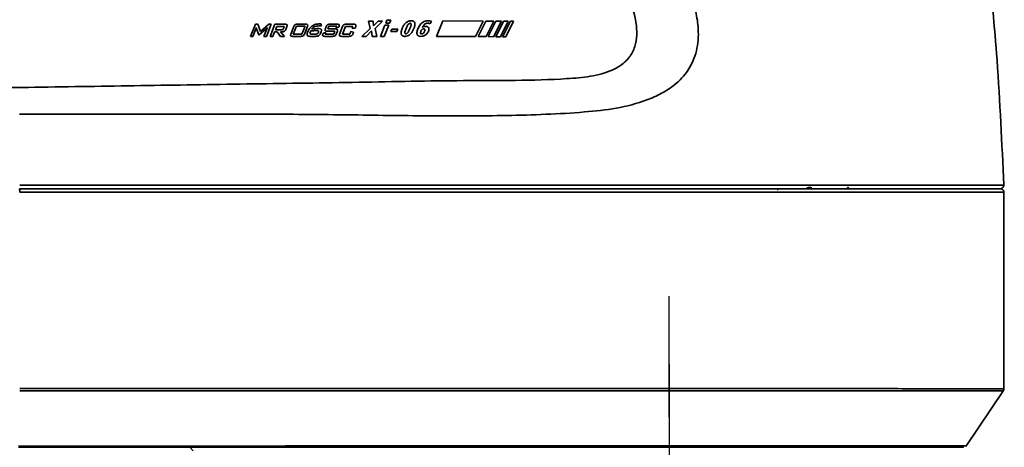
# Model space of a CAD drawing. Header units: millimetres. Extents: x 609 to 1177, y -109 to 470.
# Tile 34 of 40: x 866 to 894, y 253 to 265. Entities that reach past the tile are written whole.
import ezdxf

# ---------------------------------------------------------------- set-up
doc = ezdxf.new("R2010")
doc.units = ezdxf.units.MM
doc.header["$PDSIZE"] = -1
doc.linetypes.add('CENTER', pattern=[10.16, 6.35, -1.27, 1.27, -1.27])
doc.layers.add('中心线层', color=4, linetype='CENTER')
doc.dimstyles.new('ISO-25', dxfattribs={"dimtxt": 2.5, "dimasz": 2, "dimexe": 1.5, "dimexo": 0.625, "dimtad": 1, "dimdec": 1, "dimlfac": 5, "dimtxsty": 'Standard', "dimcen": 2.5, "dimclrd": 1, "dimclre": 1, "dimadec": 0, "dimazin": 0, "dimtfac": 1, "dimtdec": 1, "dimtmove": 0, "dimatfit": 3, "dimfxl": 1, "dimarcsym": 0})

# ---------------------------------------------------------------- blocks, each defined once
blk = doc.blocks.new('*D58')
at = {"color": 1, "lineweight": -2, "transparency": 16777216}
for p, q in [((849.362, 255.691), (849.362, 188.685)), ((884.362, 255.691), (884.362, 188.685)), ((851.362, 190.185), (882.362, 190.185))]:
    blk.add_line(p, q, dxfattribs=at)
at = {"color": 1, "transparency": 16777216}
for points in [[(851.362, 190.518), (851.362, 189.852), (849.362, 190.185)], [(882.362, 190.518), (882.362, 189.852), (884.362, 190.185)]]:
    blk.add_solid(points, dxfattribs=at)
at = {"layer": 'Defpoints', "color": 0, "transparency": 16777216}
for p in [(849.362, 256.316), (884.362, 256.316), (884.362, 190.185)]:
    blk.add_point(p, dxfattribs=at)
at = {"color": 0, "transparency": 16777216, "insert": (866.862, 192.06), "char_height": 2.5, "attachment_point": 5}
blk.add_mtext('175', dxfattribs=at)

msp = doc.modelspace()

# ---------------------------------------------------------------- linework, layer by layer
at = {"linetype": 'Continuous', "lineweight": 35}
for p, q in [((872.84146, 265.15122), (872.70962, 264.81252)), ((872.90516, 265.15122), (872.84146, 265.15122)), ((872.98487, 264.94644), (872.90516, 265.15122)), ((873.22044, 265.15119), (872.98487, 264.94644)), ((873.15166, 264.81248), (873.28349, 265.15118)), ((873.28349, 265.15118), (873.22044, 265.15119)), ((873.38129, 265.15117), (873.24947, 264.81247)), ((873.6706, 265.15115), (873.38129, 265.15117)), ((874.24036, 265.15281), (874.0116, 265.15283)), ((874.6863, 265.10534), (874.66079, 265.15982)), ((875.11532, 265.15273), (874.92341, 265.15274)), ((875.57762, 265.15268), (875.37584, 265.1527)), ((875.98917, 265.23481), (876.03498, 265.03607)), ((876.11703, 265.2348), (875.98917, 265.23481)), ((876.13474, 265.10329), (876.11703, 265.2348)), ((876.26034, 265.23479), (876.13474, 265.10329)), ((876.17338, 265.03605), (876.38117, 265.23477)), ((876.38117, 265.23477), (876.26034, 265.23479)), ((876.50268, 265.26349), (876.46968, 265.18145)), ((876.46968, 265.18145), (876.5782, 265.18144)), ((876.6112, 265.26348), (876.50268, 265.26349)), ((876.5782, 265.18144), (876.6112, 265.26348)), ((877.71292, 265.1609), (877.74886, 265.23376)), ((878.0612, 265.24624), (877.88795, 264.81375)), ((879.18487, 265.23951), (878.0612, 265.24624)), ((878.96955, 264.80727), (879.18487, 265.23951)), ((879.26143, 265.23905), (879.04626, 264.80681)), ((879.47891, 265.23775), (879.26143, 265.23905)), ((879.2637, 264.8055), (879.47891, 265.23775)), ((879.53892, 265.23748), (879.32375, 264.80524)), ((879.47594, 264.80433), (879.69114, 265.23657)), ((879.75114, 265.23631), (879.53598, 264.80407)), ((879.69114, 265.23657), (879.53892, 265.23748)), ((879.66641, 264.80329), (879.8816, 265.23553)), ((879.9416, 265.23526), (879.72644, 264.80302)), ((879.8816, 265.23553), (879.75114, 265.23631)), ((879.81343, 264.8025), (880.02851, 265.23474)), ((880.02851, 265.23474), (879.9416, 265.23526)), ((872.77332, 264.81252), (872.85477, 265.02176)), ((872.85477, 265.02176), (872.86682, 265.05765)), ((872.86682, 265.05765), (872.87352, 265.02304)), ((872.87352, 265.02304), (872.93481, 264.8532)), ((872.95049, 264.8532), (873.14342, 265.02238)), ((873.16013, 265.02173), (873.07869, 264.81249)), ((873.14342, 265.02238), (873.1771, 265.05794)), ((873.1771, 265.05794), (873.16013, 265.02173)), ((873.32693, 264.81246), (873.37669, 264.94032)), ((873.37669, 264.94032), (873.45126, 264.94031)), ((873.39926, 264.99832), (873.43592, 265.09253)), ((873.57624, 264.9983), (873.39926, 264.99832)), ((873.43592, 265.09253), (873.6129, 265.09251)), ((873.45126, 264.94031), (873.53783, 264.81244)), ((873.54438, 264.9403), (873.58855, 264.9403)), ((873.6508, 264.81243), (873.54438, 264.9403)), ((873.63807, 265.06591), (873.62223, 265.02521)), ((873.69059, 265.00598), (873.72152, 265.08545)), ((873.90331, 265.07273), (873.83386, 264.89425)), ((873.8971, 264.87501), (873.98275, 265.09515)), ((874.13867, 264.87499), (873.8971, 264.87501)), ((873.98275, 265.09515), (874.22432, 265.09513)), ((874.22432, 265.09513), (874.13867, 264.87499)), ((874.21718, 264.89421), (874.28662, 265.07269)), ((874.31041, 264.9631), (874.29308, 264.91856)), ((874.56392, 265.03005), (874.40991, 265.0182)), ((874.51287, 264.87495), (874.41849, 264.87496)), ((874.59735, 264.93423), (874.59012, 264.91564)), ((874.65474, 264.89673), (874.67257, 264.94255)), ((874.72889, 264.90345), (874.72527, 264.89416)), ((874.80391, 264.91787), (874.72889, 264.90345)), ((874.78833, 264.87781), (874.80391, 264.91787)), ((875.02726, 264.87779), (874.78833, 264.87781)), ((874.80845, 265.07264), (874.79387, 265.03515)), ((874.84652, 264.95504), (875.0573, 264.95502)), ((874.85703, 265.02073), (874.88532, 265.09347)), ((875.06781, 265.02071), (874.85703, 265.02073)), ((874.88532, 265.09347), (875.10666, 265.09344)), ((875.0573, 264.95502), (875.02726, 264.87779)), ((875.10666, 265.09344), (875.0917, 265.05499)), ((875.0917, 265.05499), (875.16746, 265.07133)), ((875.10302, 264.89413), (875.12109, 264.94059)), ((875.2609, 265.0726), (875.19149, 264.89412)), ((875.26381, 264.87777), (875.34717, 265.09214)), ((875.47583, 264.87775), (875.26381, 264.87777)), ((875.34717, 265.09214), (875.55919, 265.09212)), ((875.50412, 264.95049), (875.47583, 264.87775)), ((875.57642, 264.93414), (875.50412, 264.95049)), ((875.55919, 265.09212), (875.53427, 265.02803)), ((875.53427, 265.02803), (875.61779, 265.04052)), ((875.56085, 264.89408), (875.57642, 264.93414)), ((875.61779, 265.04052), (875.63025, 265.07257)), ((876.03498, 265.03607), (875.80332, 264.81395)), ((875.92558, 264.81394), (876.07183, 264.96438)), ((876.07183, 264.96438), (876.09314, 264.81392)), ((876.22065, 264.81391), (876.17338, 265.03605)), ((876.44824, 265.12814), (876.32184, 264.8139)), ((876.43036, 264.81389), (876.55676, 265.12813)), ((876.55676, 265.12813), (876.44824, 265.12814)), ((876.63803, 265.01735), (876.60968, 264.94686)), ((876.60968, 264.94686), (876.78421, 264.94684)), ((876.81256, 265.01733), (876.63803, 265.01735)), ((876.78421, 264.94684), (876.81256, 265.01733)), ((872.70962, 264.81252), (872.77332, 264.81252)), ((873.07869, 264.81249), (873.15166, 264.81248)), ((873.24947, 264.81247), (873.32693, 264.81246)), ((873.53783, 264.81244), (873.6508, 264.81243)), ((873.8798, 264.81413), (874.10859, 264.81411)), ((874.36377, 264.81408), (874.50678, 264.81407)), ((874.77856, 264.81404), (874.98743, 264.81402)), ((875.24412, 264.814), (875.44592, 264.81398)), ((875.80332, 264.81395), (875.92558, 264.81394)), ((876.09314, 264.81392), (876.22065, 264.81391)), ((876.32184, 264.8139), (876.43036, 264.81389)), ((877.88795, 264.81375), (878.96955, 264.80727)), ((879.04626, 264.80681), (879.2637, 264.8055)), ((879.32375, 264.80524), (879.47594, 264.80433)), ((879.53598, 264.80407), (879.66641, 264.80329)), ((879.72644, 264.80302), (879.81343, 264.8025)), ((893.68816, 254.96804), (893.68816, 260.4703)), ((892.62645, 253.39708), (893.6773, 254.9542)), ((871.11239, 253.2703), (871.01239, 253.3703))]:
    msp.add_line(p, q, dxfattribs=at)
for centre, radius, start, end in [((865.0579, 260.49529), 1.22047, 358.826769, 3.523639), ((887.43626, 260.47829), 0.09202, 90.236871, 131.375068), ((888.40645, 260.60002), 0.09148, 173.986832, 198.956107), ((889.37141, 260.60934), 0.03905, 179.618626, 268.616206), ((893.58366, 260.6703), 0.1, 269.955701, 3.07619), ((893.58818, 260.4703), 0.1, 0.883923, 87.290099)]:
    msp.add_arc(centre, radius, start, end, dxfattribs=at)
for points, knots in [([(845.18556, 280.48326), (845.68869, 280.42528), (846.69494, 280.30931), (848.36943, 280.1315), (850.39648, 279.9208), (852.76612, 279.67272), (855.45136, 279.38592), (858.14806, 279.09659), (860.84923, 278.80337), (863.5514, 278.49771), (865.95074, 278.19194), (868.04672, 277.89196), (869.83769, 277.59809), (871.47257, 277.28494), (872.92823, 276.86879), (874.185, 276.33677), (875.34208, 275.61215), (876.44448, 274.70598), (877.50756, 273.66049), (878.54389, 272.50234), (879.54582, 271.31634), (880.51258, 270.10346), (881.43721, 268.85916), (882.31271, 267.58413), (882.98637, 266.51678), (883.35991, 265.62092), (883.48238, 265.05922), (883.44677, 264.60436), (883.31781, 264.28727), (883.08765, 264.04108), (882.70633, 263.82004), (882.17024, 263.68554), (880.78741, 263.57157), (878.64294, 263.59741), (875.72446, 263.53107), (872.78405, 263.49122), (869.83707, 263.44417), (866.88776, 263.39912), (863.71194, 263.35019), (860.31093, 263.29839), (856.6867, 263.24411), (853.67323, 263.20047), (851.27261, 263.1662), (849.48045, 263.14105), (847.70259, 263.11716), (845.95767, 263.09621), (844.27106, 263.07996), (843.23317, 263.07412), (842.7142, 263.0712)], [0, 0, 0, 0, 0.020823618, 0.041646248, 0.062477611, 0.093728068, 0.124985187, 0.15624268, 0.187502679, 0.218760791, 0.250019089, 0.27085956, 0.291698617, 0.312534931, 0.328156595, 0.343778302, 0.359390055, 0.375018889, 0.392871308, 0.410732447, 0.428593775, 0.446455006, 0.464318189, 0.482178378, 0.500026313, 0.507831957, 0.515622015, 0.519518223, 0.523410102, 0.52729495, 0.531199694, 0.538990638, 0.546801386, 0.580657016, 0.61451525, 0.648375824, 0.682237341, 0.716102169, 0.7499667, 0.791643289, 0.833322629, 0.87499736, 0.895837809, 0.916675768, 0.937511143, 0.958345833, 0.979171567, 1, 1, 1, 1]), ([(866.2498, 279.06503), (867.04132, 278.96773), (868.6241, 278.77319), (870.72972, 278.42923), (872.55662, 278.00162), (874.09017, 277.48772), (875.54527, 276.77555), (876.86757, 275.839), (878.08136, 274.76497), (879.51026, 273.30051), (881.15418, 271.46139), (882.66513, 269.59574), (883.8255, 268.07763), (884.51899, 267.00404), (884.92801, 266.12748), (885.11504, 265.50456), (885.19544, 264.97861), (885.15648, 264.40156), (884.91966, 263.85719), (884.55451, 263.47465), (884.15641, 263.21653), (883.61546, 262.97809), (882.89581, 262.79339), (881.59523, 262.6598), (879.84691, 262.59933), (877.64833, 262.59223), (875.4319, 262.63124), (872.79592, 262.65228), (869.74561, 262.64644), (867.43291, 262.64498), (866.27664, 262.64425)], [0, 0, 0, 0, 0.05245304, 0.1048876, 0.14035862, 0.17586892, 0.21117129, 0.24660547, 0.28220112, 0.31778102, 0.38136613, 0.44495402, 0.47678774, 0.50855771, 0.52983611, 0.54059239, 0.55131857, 0.56467415, 0.5781105, 0.59028048, 0.60063145, 0.61100832, 0.63141744, 0.65188899, 0.70077001, 0.749752, 0.79882281, 0.84782517, 0.92391813, 1, 1, 1, 1]), ([(893.68169, 260.67461), (893.63031, 261.8338), (893.53761, 263.92496), (893.33485, 266.00822), (893.24448, 266.93666)], [0, 0, 0, 0, 0.5543299, 1, 1, 1, 1]), ([(873.72152, 265.08545), (873.72499, 265.09561), (873.72975, 265.10949), (873.72795, 265.12595), (873.72506, 265.13272), (873.7211, 265.13831), (873.71367, 265.14388), (873.69645, 265.1503), (873.68149, 265.15079), (873.6706, 265.15115)], [0, 0, 0, 0, 0.29294276, 0.40040798, 0.44853505, 0.49525329, 0.58872138, 0.70027183, 1, 1, 1, 1]), ([(874.0116, 265.15283), (873.99938, 265.15238), (873.98074, 265.1517), (873.95726, 265.14443), (873.93603, 265.13171), (873.91757, 265.10651), (873.90806, 265.08397), (873.90331, 265.07273)], [0, 0, 0, 0, 0.24899822, 0.37990486, 0.49893035, 0.75005939, 1, 1, 1, 1]), ([(874.28662, 265.07269), (874.29017, 265.08244), (874.29584, 265.09803), (874.29889, 265.11703), (874.29813, 265.12783), (874.29629, 265.13437), (874.29258, 265.13995), (874.28441, 265.14642), (874.26654, 265.15212), (874.25055, 265.15254), (874.24036, 265.15281)], [0, 0, 0, 0, 0.24921969, 0.3985088, 0.45744796, 0.5081701, 0.55958597, 0.615498, 0.75512778, 1, 1, 1, 1]), ([(874.66079, 265.15982), (874.62467, 265.1598), (874.5525, 265.15976), (874.44918, 265.12478), (874.35928, 265.06017), (874.32668, 264.99542), (874.31041, 264.9631)], [0, 0, 0, 0, 0.25071745, 0.50106582, 0.75097595, 1, 1, 1, 1]), ([(874.92341, 265.15274), (874.91069, 265.15234), (874.89119, 265.15172), (874.86649, 265.14506), (874.8497, 265.13638), (874.83589, 265.12341), (874.82111, 265.10246), (874.81344, 265.0844), (874.80845, 265.07264)], [0, 0, 0, 0, 0.24908751, 0.38185335, 0.49956455, 0.61665176, 0.75045921, 1, 1, 1, 1]), ([(875.16746, 265.07133), (875.17131, 265.08136), (875.17745, 265.09732), (875.1803, 265.11706), (875.17877, 265.1282), (875.1763, 265.13441), (875.17257, 265.13917), (875.16598, 265.1444), (875.14709, 265.15197), (875.12887, 265.1524), (875.11532, 265.15273)], [0, 0, 0, 0, 0.24576239, 0.39114371, 0.44930306, 0.50089392, 0.5416663, 0.58594022, 0.69188084, 1, 1, 1, 1]), ([(875.37584, 265.1527), (875.36312, 265.1523), (875.34363, 265.15167), (875.31893, 265.14502), (875.30215, 265.13635), (875.28834, 265.12338), (875.27355, 265.10242), (875.26589, 265.08436), (875.2609, 265.0726)], [0, 0, 0, 0, 0.24909083, 0.38186186, 0.49957156, 0.61666722, 0.75046064, 1, 1, 1, 1]), ([(875.63025, 265.07257), (875.63389, 265.08265), (875.63967, 265.09867), (875.64216, 265.11833), (875.6405, 265.12928), (875.63779, 265.13569), (875.63319, 265.14088), (875.62397, 265.14681), (875.60505, 265.152), (875.58823, 265.15242), (875.57762, 265.15268)], [0, 0, 0, 0, 0.24812134, 0.39413187, 0.4516601, 0.50201235, 0.55262118, 0.60959958, 0.75367452, 1, 1, 1, 1]), ([(877.17888, 265.24892), (877.16451, 265.24812), (877.13598, 265.24655), (877.07999, 265.22841), (877.02068, 265.18576), (876.96551, 265.11462), (876.94112, 265.06029), (876.92809, 265.03124)], [0, 0, 0, 0, 0.12234272, 0.24284032, 0.49698907, 0.73100311, 1, 1, 1, 1]), ([(877.03728, 265.03123), (877.05022, 265.06208), (877.0692, 265.10732), (877.10221, 265.15513), (877.12492, 265.17179), (877.13996, 265.17712), (877.14736, 265.1776), (877.151, 265.17783)], [0, 0, 0, 0, 0.51484538, 0.75512008, 0.88539563, 0.94355777, 1, 1, 1, 1]), ([(877.151, 265.17783), (877.15446, 265.17763), (877.16088, 265.17727), (877.16814, 265.17364), (877.17235, 265.16947), (877.17583, 265.16423), (877.17904, 265.15396), (877.17893, 265.13694), (877.17117, 265.09419), (877.1574, 265.05909), (877.14647, 265.03122)], [0, 0, 0, 0, 0.06187497, 0.11486857, 0.14056258, 0.16708399, 0.22624122, 0.32858406, 0.46702901, 1, 1, 1, 1]), ([(877.25531, 265.03121), (877.265, 265.05778), (877.28189, 265.10409), (877.28679, 265.16603), (877.2752, 265.20282), (877.26228, 265.22057), (877.24588, 265.23499), (877.2174, 265.24708), (877.19252, 265.24827), (877.17888, 265.24892)], [0, 0, 0, 0, 0.29446514, 0.51333145, 0.63124555, 0.68556045, 0.73981757, 0.85730381, 1, 1, 1, 1]), ([(877.74886, 265.23376), (877.70855, 265.2422), (877.64852, 265.25478), (877.5689, 265.23859), (877.4985, 265.20625), (877.42205, 265.13637), (877.38724, 265.06257), (877.36867, 265.0232)], [0, 0, 0, 0, 0.25265013, 0.37615619, 0.49899323, 0.73274436, 1, 1, 1, 1]), ([(877.49112, 265.06406), (877.50273, 265.08631), (877.51945, 265.11834), (877.55311, 265.15027), (877.58061, 265.16756), (877.61228, 265.17815), (877.64701, 265.18059), (877.68206, 265.17653), (877.70288, 265.16598), (877.71292, 265.1609)], [0, 0, 0, 0, 0.269425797, 0.38779936, 0.500456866, 0.621581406, 0.748160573, 0.87867518, 1, 1, 1, 1]), ([(873.62223, 265.02521), (873.61998, 265.02038), (873.61677, 265.01352), (873.61011, 265.00652), (873.60298, 265.00182), (873.5914, 264.99878), (873.58172, 264.99847), (873.57624, 264.9983)], [0, 0, 0, 0, 0.27435963, 0.39006434, 0.49694488, 0.71479969, 1, 1, 1, 1]), ([(873.58855, 264.9403), (873.60043, 264.94087), (873.62226, 264.94193), (873.65268, 264.95344), (873.6766, 264.97548), (873.68573, 264.99538), (873.69059, 265.00598)], [0, 0, 0, 0, 0.27262161, 0.50058378, 0.73379307, 1, 1, 1, 1]), ([(873.6129, 265.09251), (873.61797, 265.09237), (873.62489, 265.09218), (873.63298, 265.09016), (873.63684, 265.08834), (873.63926, 265.08599), (873.64091, 265.08277), (873.64149, 265.0757), (873.6395, 265.07001), (873.63807, 265.06591)], [0, 0, 0, 0, 0.31309637, 0.42643685, 0.51474666, 0.57308817, 0.63135802, 0.7347197, 1, 1, 1, 1]), ([(873.83386, 264.89425), (873.83032, 264.88452), (873.82466, 264.86898), (873.82161, 264.85002), (873.82234, 264.83924), (873.82414, 264.8327), (873.8278, 264.82708), (873.8359, 264.82058), (873.8537, 264.81482), (873.86964, 264.8144), (873.8798, 264.81413)], [0, 0, 0, 0, 0.24919831, 0.3985013, 0.4575522, 0.50841159, 0.55999935, 0.61590632, 0.75513447, 1, 1, 1, 1]), ([(874.10859, 264.81411), (874.12083, 264.81455), (874.13952, 264.81523), (874.16306, 264.82244), (874.18438, 264.83511), (874.20289, 264.86035), (874.21243, 264.88294), (874.21718, 264.89421)], [0, 0, 0, 0, 0.24901156, 0.38008998, 0.4989765, 0.75004884, 1, 1, 1, 1]), ([(874.29308, 264.91856), (874.28833, 264.90537), (874.28082, 264.88449), (874.27803, 264.85879), (874.2806, 264.84458), (874.28447, 264.83625), (874.29072, 264.82953), (874.3029, 264.82185), (874.32773, 264.815), (874.34982, 264.81444), (874.36377, 264.81408)], [0, 0, 0, 0, 0.247597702, 0.391908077, 0.44945619, 0.500564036, 0.551756, 0.609205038, 0.753083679, 1, 1, 1, 1]), ([(874.41849, 264.87496), (874.40774, 264.87523), (874.39183, 264.87563), (874.37456, 264.8797), (874.36808, 264.88418), (874.36557, 264.88719), (874.36395, 264.89079), (874.36238, 264.90173), (874.3679, 264.92459), (874.37571, 264.94451), (874.38049, 264.95672)], [0, 0, 0, 0, 0.25270641, 0.37414352, 0.40561811, 0.43510544, 0.46468443, 0.49641584, 0.69141511, 1, 1, 1, 1]), ([(874.38049, 264.95672), (874.38135, 264.9584), (874.38298, 264.96155), (874.38682, 264.96511), (874.39162, 264.9672), (874.3951, 264.96772), (874.397, 264.96801)], [0, 0, 0, 0, 0.26591185, 0.50097188, 0.72730253, 1, 1, 1, 1]), ([(874.397, 264.96801), (874.43606, 264.97079), (874.49476, 264.97498), (874.5593, 264.97563), (874.58675, 264.97099), (874.59531, 264.9665), (874.59937, 264.9623), (874.60139, 264.95679), (874.60179, 264.94705), (874.59922, 264.93962), (874.59735, 264.93423)], [0, 0, 0, 0, 0.50218706, 0.7546327, 0.82774001, 0.85460045, 0.87702025, 0.9006397, 0.92787319, 1, 1, 1, 1]), ([(874.40991, 265.0182), (874.42698, 265.03676), (874.46132, 265.0741), (874.53576, 265.0979), (874.61089, 265.10517), (874.66147, 265.10528), (874.6863, 265.10534)], [0, 0, 0, 0, 0.24694509, 0.49705967, 0.7531078, 1, 1, 1, 1]), ([(874.50678, 264.81407), (874.52337, 264.81473), (874.55384, 264.81594), (874.59743, 264.82901), (874.63443, 264.85542), (874.64788, 264.88277), (874.65474, 264.89673)], [0, 0, 0, 0, 0.274001, 0.50288859, 0.74618141, 1, 1, 1, 1]), ([(874.59012, 264.91564), (874.58685, 264.90848), (874.58194, 264.89773), (874.57051, 264.88681), (874.54942, 264.8755), (874.52914, 264.8752), (874.51287, 264.87495)], [0, 0, 0, 0, 0.24730133, 0.37103936, 0.49546793, 1, 1, 1, 1]), ([(874.67257, 264.94255), (874.67536, 264.95051), (874.68036, 264.96477), (874.68207, 264.98389), (874.6791, 264.99772), (874.67348, 265.00718), (874.66483, 265.0144), (874.63016, 265.03042), (874.59495, 265.03022), (874.56392, 265.03005)], [0, 0, 0, 0, 0.13960149, 0.25035454, 0.31285606, 0.37093466, 0.42889593, 0.49678706, 1, 1, 1, 1]), ([(874.72527, 264.89416), (874.72161, 264.88403), (874.7158, 264.86793), (874.71333, 264.84819), (874.71506, 264.83722), (874.71785, 264.83083), (874.72255, 264.82569), (874.73189, 264.81983), (874.75096, 264.81472), (874.76789, 264.8143), (874.77856, 264.81404)], [0, 0, 0, 0, 0.24817943, 0.39407959, 0.451438, 0.50164246, 0.55212498, 0.60917934, 0.75372185, 1, 1, 1, 1]), ([(874.79387, 265.03515), (874.79022, 265.02505), (874.78442, 265.00899), (874.78188, 264.9893), (874.78351, 264.97835), (874.78621, 264.97195), (874.79082, 264.96677), (874.80007, 264.96086), (874.81904, 264.95571), (874.83589, 264.95529), (874.84652, 264.95504)], [0, 0, 0, 0, 0.24836039, 0.3946214, 0.45208255, 0.50224656, 0.55273742, 0.60967495, 0.75391476, 1, 1, 1, 1]), ([(874.98743, 264.81402), (875.0002, 264.81443), (875.01978, 264.81505), (875.04459, 264.82166), (875.06148, 264.83029), (875.07541, 264.84323), (875.09031, 264.86421), (875.09801, 264.88233), (875.10302, 264.89413)], [0, 0, 0, 0, 0.249130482, 0.382011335, 0.499669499, 0.616856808, 0.750496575, 1, 1, 1, 1]), ([(875.12109, 264.94059), (875.12475, 264.95072), (875.13056, 264.96682), (875.13303, 264.98657), (875.13131, 264.99753), (875.12851, 265.00392), (875.12381, 265.00906), (875.11447, 265.01492), (875.09541, 265.02003), (875.07848, 265.02045), (875.06781, 265.02071)], [0, 0, 0, 0, 0.2481692, 0.39407865, 0.45142645, 0.50161516, 0.5520868, 0.60914194, 0.75371388, 1, 1, 1, 1]), ([(875.19149, 264.89412), (875.18783, 264.88401), (875.18202, 264.86794), (875.17943, 264.84823), (875.18102, 264.83725), (875.1837, 264.83084), (875.18831, 264.82567), (875.19759, 264.81978), (875.2166, 264.81467), (875.23348, 264.81426), (875.24412, 264.814)], [0, 0, 0, 0, 0.24811429, 0.39461253, 0.45203765, 0.50206458, 0.55232113, 0.60915988, 0.753683, 1, 1, 1, 1]), ([(875.44592, 264.81398), (875.45864, 264.81439), (875.47814, 264.81501), (875.50283, 264.82166), (875.51961, 264.83034), (875.53342, 264.84332), (875.5482, 264.86426), (875.55586, 264.88232), (875.56085, 264.89408)], [0, 0, 0, 0, 0.249173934, 0.381994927, 0.499666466, 0.616794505, 0.750548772, 1, 1, 1, 1]), ([(876.92809, 265.03124), (876.91727, 265.00167), (876.90227, 264.96063), (876.89768, 264.90663), (876.90143, 264.87747), (876.91015, 264.85588), (876.92151, 264.84043), (876.93661, 264.82847), (876.95998, 264.81787), (876.99267, 264.81289), (877.04443, 264.81479), (877.1093, 264.83669), (877.19468, 264.90625), (877.23121, 264.98153), (877.25531, 265.03121)], [0, 0, 0, 0, 0.146279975, 0.203054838, 0.251234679, 0.281737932, 0.310582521, 0.339660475, 0.370821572, 0.429920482, 0.493136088, 0.613744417, 0.745130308, 1, 1, 1, 1]), ([(877.14647, 265.03122), (877.13427, 265.00221), (877.11634, 264.95957), (877.08635, 264.91399), (877.06433, 264.89389), (877.04678, 264.88598), (877.03226, 264.88427), (877.02293, 264.88582), (877.01679, 264.88867), (877.01307, 264.8915), (877.01004, 264.8951), (877.00725, 264.90025), (877.00324, 264.91549), (877.0101, 264.96196), (877.02575, 265.00183), (877.03728, 265.03123)], [0, 0, 0, 0, 0.26051719, 0.3829412, 0.44959155, 0.50625242, 0.54024466, 0.57042651, 0.58354857, 0.59616337, 0.60884941, 0.62217592, 0.64417285, 0.73753581, 1, 1, 1, 1]), ([(877.36867, 265.0232), (877.35612, 264.98921), (877.34003, 264.94564), (877.33943, 264.89052), (877.34561, 264.86419), (877.35881, 264.84286), (877.37798, 264.82808), (877.41743, 264.81282), (877.47088, 264.81175), (877.5316, 264.82483), (877.57979, 264.84967), (877.62088, 264.88511), (877.65151, 264.92987), (877.66932, 264.97199), (877.67556, 265.00715), (877.67356, 265.03409), (877.66307, 265.05869), (877.64431, 265.0774), (877.6203, 265.08807), (877.5854, 265.09324), (877.53911, 265.09003), (877.50708, 265.0727), (877.49112, 265.06406)], [0, 0, 0, 0, 0.1262557, 0.16179943, 0.19223816, 0.22000663, 0.24824065, 0.27600229, 0.36871911, 0.4326537, 0.49605139, 0.55939218, 0.6234386, 0.68645046, 0.71934958, 0.74832682, 0.78015129, 0.81113486, 0.83934859, 0.8717039, 0.93602328, 1, 1, 1, 1]), ([(877.52908, 265.02141), (877.53382, 265.02119), (877.54055, 265.02087), (877.54861, 265.01792), (877.55338, 265.01498), (877.55717, 265.01114), (877.56102, 265.00462), (877.56357, 264.99053), (877.55928, 264.96885), (877.54952, 264.94249), (877.5361, 264.91687), (877.51803, 264.8963), (877.49637, 264.88372), (877.47629, 264.88069), (877.46083, 264.88192), (877.45207, 264.885), (877.44682, 264.88884), (877.44265, 264.89345), (877.43922, 264.90126), (877.43838, 264.91265), (877.44133, 264.93269), (877.45102, 264.95801), (877.46568, 264.98574), (877.48385, 265.00618), (877.50541, 265.01924), (877.52121, 265.02069), (877.52908, 265.02141)], [0, 0, 0, 0, 0.03437925, 0.04884458, 0.06208787, 0.07475384, 0.08757464, 0.11626189, 0.17550487, 0.24494442, 0.32029892, 0.38433163, 0.44193154, 0.49964516, 0.52990676, 0.55476306, 0.56595734, 0.57684783, 0.59944168, 0.62591885, 0.65839001, 0.74532559, 0.8210044, 0.88524272, 0.9427687, 1, 1, 1, 1]), ([(872.93481, 264.8532), (872.93773, 264.8532), (872.94296, 264.8532), (872.94819, 264.8532), (872.95049, 264.8532)], [0, 0, 0, 0, 0.56000053, 1, 1, 1, 1]), ([(893.57841, 260.5703), (893.58022, 260.5703), (893.59808, 260.5703), (893.53142, 260.5703), (893.36399, 260.5703), (893.06675, 260.5703), (892.64483, 260.5703), (892.11514, 260.5703), (891.4387, 260.5703), (890.60499, 260.5703), (889.61498, 260.5703), (888.46165, 260.5703), (887.13905, 260.5703), (885.647, 260.5703), (884.10001, 260.5703), (882.17972, 260.5703), (879.87805, 260.5703), (877.1937, 260.5703), (874.47949, 260.5703), (871.74811, 260.5703), (869.01159, 260.5703), (867.18654, 260.5703), (866.27544, 260.5703)], [0, 0, 0, 0, 0.00356757, 0.03509298, 0.06670166, 0.0981911, 0.12957362, 0.16107429, 0.19250011, 0.23223632, 0.27209024, 0.31187941, 0.36155646, 0.41140647, 0.46133002, 0.51110768, 0.59228968, 0.67358656, 0.75511215, 0.83681969, 0.91853704, 1, 1, 1, 1]), ([(866.27606, 260.5703), (867.1949, 260.5703), (869.03557, 260.5703), (871.79555, 260.5703), (874.55026, 260.5703), (877.2871, 260.5703), (879.99282, 260.5703), (882.29803, 260.5703), (884.20488, 260.5703), (885.72347, 260.5703), (887.18821, 260.5703), (888.52831, 260.5703), (889.7362, 260.5703), (890.80423, 260.5703), (891.67695, 260.5703), (892.35442, 260.5703), (892.85761, 260.5703), (893.23457, 260.5703), (893.46787, 260.5703), (893.58158, 260.5703), (893.57693, 260.5703), (893.57522, 260.5703)], [0, 0, 0, 0, 0.08219527, 0.16465747, 0.24710871, 0.32936785, 0.41138613, 0.49328476, 0.54226085, 0.59137762, 0.64042513, 0.68930649, 0.7328219, 0.77642204, 0.81985536, 0.85261513, 0.88547064, 0.91818845, 0.94978584, 0.98149576, 1, 1, 1, 1]), ([(866.27763, 260.67226), (867.63672, 260.67226), (870.35499, 260.67226), (873.98191, 260.67229), (877.15918, 260.67234), (879.87561, 260.67243), (882.19663, 260.67255), (884.11763, 260.67269), (885.66608, 260.67283), (887.1713, 260.673), (888.69751, 260.67319), (889.93399, 260.67338), (890.89788, 260.67356), (891.69306, 260.67373), (892.34471, 260.6739), (892.84028, 260.67404), (893.14914, 260.67414), (893.38465, 260.67421), (893.55569, 260.67426), (893.64807, 260.67429), (893.7008, 260.6743), (893.67824, 260.6743), (893.67533, 260.6743)], [0, 0, 0, 0, 0.12100939, 0.24202725, 0.32382002, 0.4056459, 0.48732148, 0.53657173, 0.5858108, 0.63622436, 0.68662221, 0.7458799, 0.77609798, 0.80630907, 0.85310108, 0.87714131, 0.90117845, 0.92463303, 0.94808993, 0.97225193, 0.9964174, 1, 1, 1, 1]), ([(887.37562, 260.54403), (887.38263, 260.55039), (887.39677, 260.56324), (887.41967, 260.56976), (887.43037, 260.56974), (887.43336, 260.56973)], [0, 0, 0, 0, 0.414108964, 0.836296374, 1, 1, 1, 1]), ([(888.17826, 260.5703), (888.19222, 260.57872), (888.23391, 260.60386), (888.2829, 260.60731), (888.31547, 260.6096)], [0, 0, 0, 0, 0.335005, 1, 1, 1, 1]), ([(889.33236, 260.6096), (889.34221, 260.60737), (889.35672, 260.60409), (889.36237, 260.57954), (889.36419, 260.57164)], [0, 0, 0, 0, 0.678307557, 1, 1, 1, 1]), ([(893.67508, 260.4703), (893.6768, 260.4703), (893.68147, 260.4703), (893.56648, 260.4703), (893.33067, 260.4703), (892.94978, 260.4703), (892.44129, 260.4703), (891.75755, 260.4703), (890.87775, 260.4703), (889.80209, 260.4703), (888.58659, 260.4703), (887.23911, 260.4703), (885.76752, 260.4703), (884.24163, 260.4703), (883.09107, 260.4703), (882.02456, 260.4703), (880.60716, 260.4703), (878.39258, 260.4703), (875.04111, 260.4703), (871.00161, 260.4703), (867.85265, 260.4703), (866.27811, 260.4703)], [0, 0, 0, 0, 0.01862225, 0.05051779, 0.08230034, 0.11522637, 0.14829072, 0.18125852, 0.22481676, 0.26854197, 0.31218195, 0.36108148, 0.41014714, 0.45928175, 0.5082756, 0.51831196, 0.55846652, 0.63896424, 0.71949166, 0.85974089, 1, 1, 1, 1]), ([(893.68679, 255.00089), (893.67825, 255.00091), (893.66101, 255.00096), (893.49474, 255.00121), (893.2132, 255.00154), (892.76089, 255.00195), (892.10388, 255.00242), (891.23045, 255.00295), (890.23677, 255.00349), (889.14526, 255.00401), (887.97635, 255.00447), (886.54267, 255.00492), (884.82425, 255.00531), (882.60572, 255.00565), (880.11431, 255.0059), (877.36914, 255.00607), (874.60933, 255.00619), (871.83941, 255.00631), (869.06237, 255.00644), (867.20693, 255.00646), (866.27811, 255.00647)], [0, 0, 0, 0, 0.03101877, 0.06268805, 0.09416952, 0.12588391, 0.16794609, 0.20959409, 0.25149208, 0.29365492, 0.33580574, 0.37793784, 0.4410838, 0.50414772, 0.58732357, 0.66988638, 0.75230124, 0.83474986, 0.9172779, 1, 1, 1, 1]), ([(893.67086, 254.94464), (893.67586, 254.95336), (893.68587, 254.97081), (893.68741, 254.99086), (893.68818, 255.00089)], [0, 0, 0, 0, 0.49993108, 1, 1, 1, 1]), ([(893.6696, 254.94494), (893.66106, 254.94493), (893.64381, 254.9449), (893.47764, 254.94477), (893.19632, 254.9446), (892.74451, 254.9444), (892.08829, 254.94418), (891.21587, 254.94393), (890.22325, 254.94369), (889.13284, 254.94346), (887.96507, 254.94327), (886.53275, 254.94308), (884.81586, 254.94292), (882.59909, 254.94279), (880.10932, 254.9427), (877.3656, 254.94263), (874.60685, 254.94258), (871.83764, 254.94254), (869.06122, 254.94249), (867.20617, 254.94248), (866.27761, 254.94248)], [0, 0, 0, 0, 0.03095195, 0.06259426, 0.09404349, 0.12572364, 0.16774567, 0.20936362, 0.25124027, 0.29338781, 0.33552746, 0.37765185, 0.44079344, 0.50386257, 0.5870599, 0.66965783, 0.75211959, 0.8346269, 0.91722087, 1, 1, 1, 1]), ([(892.34587, 253.3703), (892.39957, 253.3703), (892.5213, 253.3703), (892.57096, 253.3703), (892.52771, 253.3703), (892.36269, 253.3703), (892.07152, 253.3703), (891.65847, 253.3703), (891.13254, 253.3703), (890.52003, 253.3703), (889.82767, 253.3703), (889.00496, 253.3703), (888.02424, 253.3703), (886.89801, 253.3703), (885.81874, 253.3703), (884.82272, 253.3703), (883.90772, 253.3703), (882.96418, 253.3703), (881.77025, 253.3703), (880.29141, 253.3703), (878.54805, 253.3703), (876.77376, 253.3703), (875.03257, 253.3703), (873.50601, 253.3703), (872.15987, 253.3703), (870.96084, 253.3703), (869.75043, 253.3703), (868.54159, 253.3703), (867.38382, 253.3703), (866.61194, 253.3703), (866.2442, 253.3703)], [0, 0, 0, 0, 0.02356803, 0.05342878, 0.08310644, 0.11295825, 0.14263399, 0.17214988, 0.2011845, 0.23165802, 0.26060437, 0.29088516, 0.33008424, 0.3700669, 0.40945112, 0.4388309, 0.46758419, 0.49728338, 0.52797805, 0.57892874, 0.63328378, 0.68646042, 0.73898838, 0.78960647, 0.82312041, 0.85933527, 0.89671986, 0.93118998, 0.96721697, 1, 1, 1, 1]), ([(892.63459, 253.41434), (892.62716, 253.41431), (892.61172, 253.41424), (892.44182, 253.41385), (892.149, 253.41336), (891.68038, 253.41278), (891.00711, 253.41213), (890.1246, 253.41137), (889.1347, 253.41059), (888.06127, 253.40986), (886.92435, 253.40922), (885.5461, 253.4086), (883.91039, 253.40806), (881.80031, 253.40757), (879.42669, 253.40719), (876.80671, 253.40691), (874.17547, 253.40672), (871.53729, 253.40654), (868.8943, 253.40636), (867.12916, 253.40633), (866.24588, 253.40631)], [0, 0, 0, 0, 0.02950267, 0.06130336, 0.09294566, 0.12440587, 0.16669519, 0.20863067, 0.25056253, 0.29272813, 0.3348649, 0.37670317, 0.43910799, 0.50159821, 0.58516821, 0.66824682, 0.75113835, 0.8340181, 0.91694137, 1, 1, 1, 1])]:
    msp.add_open_spline(points, degree=3, knots=knots, dxfattribs=at)
at = {"layer": '中心线层'}
msp.add_line((884.36201, 223.73351), (884.36201, 257.57814), dxfattribs=at)

# ---------------------------------------------------------------- dimensions: what is measured, and where the dimension line sits
dim = msp.add_linear_dim(base=(884.36201, 190.18506), p1=(849.36201, 256.31646), p2=(884.36201, 256.31646), dimstyle='ISO-25')
dim.commit()
dim.dimension.update_dxf_attribs({"geometry": '*D58', "text_midpoint": (866.86201, 192.06006)})

doc.saveas('drawing.dxf')
